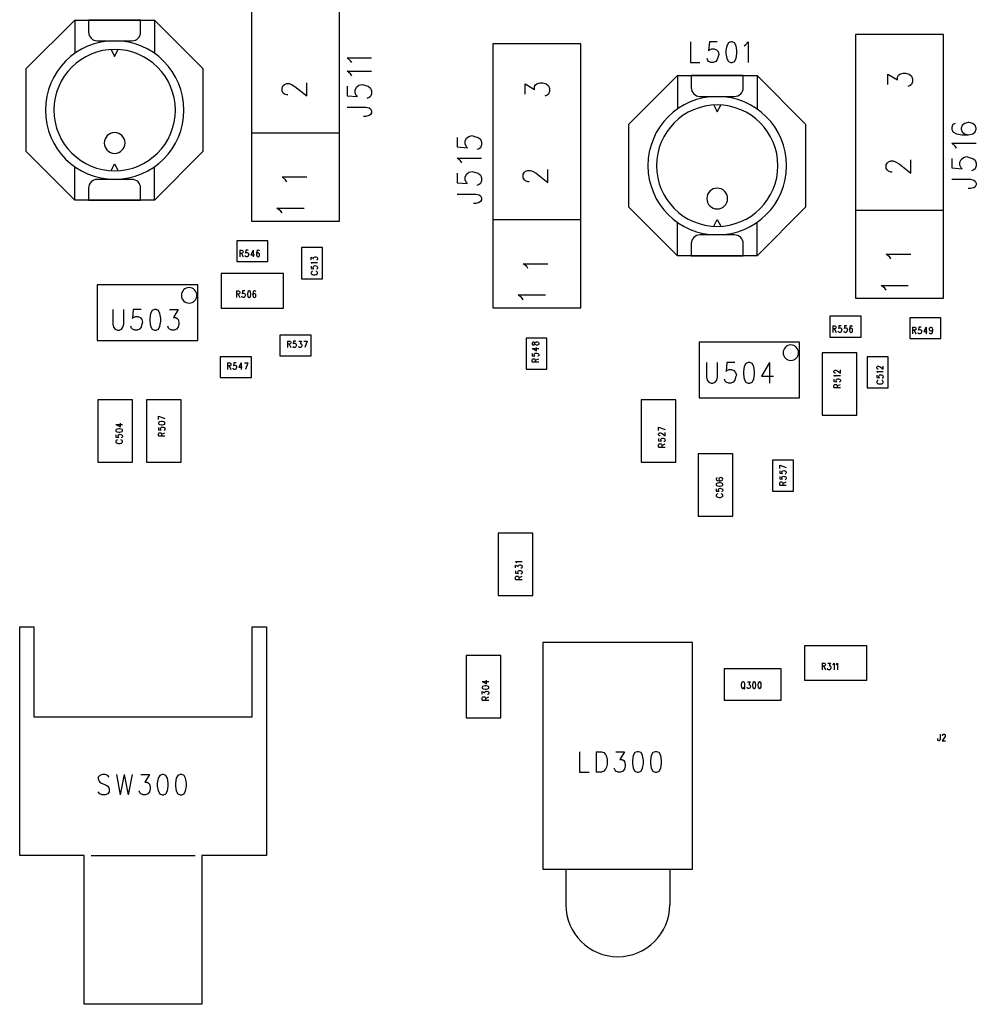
# Model space of a CAD drawing. Extents: x 29 to 83, y 19 to 137.
# Tile 2 of 9: x 55 to 82, y 22 to 50. Entities that reach past the tile are written whole.
import ezdxf

# ---------------------------------------------------------------- set-up
doc = ezdxf.new("R2010")
doc.units = 0
doc.layers.add('ref_top', color=9, linetype='CONTINUOUS')

msp = doc.modelspace()

# ---------------------------------------------------------------- linework, layer by layer
at = {"layer": 'ref_top', "color": 9}
for points in [[(64.070104, 44.115062), (64.070104, 51.735077), (61.530099, 51.735077), (61.530099, 44.115062), (64.070104, 44.115062)], [(56.430023, 44.720091), (55.030226, 46.120142), (55.030226, 48.520193), (56.430023, 49.91999), (58.729997, 49.91999), (60.130048, 48.520193), (60.130048, 46.120142), (58.729997, 44.720091), (56.430023, 44.720091)], [(56.430023, 49.91999), (56.430023, 48.970028)], [(58.729997, 49.91999), (58.729997, 48.970028)], [(81.505207, 41.885192), (81.505207, 49.505207), (78.965202, 49.505207), (78.965202, 41.885192), (81.505207, 41.885192)], [(71.030226, 41.610109), (71.030226, 49.230124), (68.490221, 49.230124), (68.490221, 41.610109), (71.030226, 41.610109)], [(74.200152, 49.289053), (74.200152, 48.698501), (74.472949, 48.698501)], [(74.972822, 49.289053), (74.745491, 49.289053), (74.722885, 49.036068), (74.745491, 49.064262), (74.813818, 49.092202), (74.88189, 49.092202), (74.950216, 49.064262), (74.995682, 49.007874), (75.018288, 48.923546), (74.995682, 48.867412)], [(75.359157, 49.289053), (75.291085, 49.261113), (75.245618, 49.176784), (75.222758, 49.036068), (75.222758, 48.95174), (75.245618, 48.811024), (75.291085, 48.726695), (75.359157, 48.698501), (75.404623, 48.698501), (75.472949, 48.726695), (75.518415, 48.811024), (75.541021, 48.95174), (75.541021, 49.036068), (75.518415, 49.176784), (75.472949, 49.261113), (75.404623, 49.289053), (75.359157, 49.289053)], [(75.745491, 49.176784), (75.790958, 49.204724), (75.859284, 49.289053), (75.859284, 48.698501)], [(57.480061, 49.070104), (57.580137, 48.870206), (57.680213, 49.070104)], [(64.423165, 48.689611), (64.389383, 48.744221), (64.288291, 48.82601), (64.996952, 48.82601)], [(74.995682, 48.867412), (74.972822, 48.78283), (74.927356, 48.726695), (74.859284, 48.698501), (74.790958, 48.698501), (74.722885, 48.726695), (74.700025, 48.75489), (74.677419, 48.811024)], [(64.423165, 48.307849), (64.389383, 48.362459), (64.288291, 48.444247), (64.996952, 48.444247)], [(79.8984, 48.054102), (79.8984, 48.354077), (80.168402, 48.1905), (80.168402, 48.272289), (80.20193, 48.326899), (80.235712, 48.354077), (80.337059, 48.381509), (80.404623, 48.381509), (80.505715, 48.354077), (80.573279, 48.299721), (80.607061, 48.217932), (80.607061, 48.13589), (80.573279, 48.054102), (80.539497, 48.026924), (80.471933, 47.999746)], [(62.581915, 47.756922), (62.548133, 47.756922), (62.480823, 47.7841), (62.447041, 47.811532), (62.413259, 47.865888), (62.413259, 47.975108), (62.447041, 48.029718), (62.480823, 48.056896), (62.548133, 48.084074), (62.615697, 48.084074), (62.683261, 48.056896), (62.784608, 48.002286), (63.12192, 47.729743), (63.12192, 48.111506)], [(64.288291, 48.007874), (64.288291, 47.735077), (64.592075, 47.707899), (64.558293, 47.735077), (64.524511, 47.816866), (64.524511, 47.898654), (64.558293, 47.980442), (64.625857, 48.035052), (64.726949, 48.062484), (64.794514, 48.035052), (64.89586, 48.007874), (64.96317, 47.953264), (64.996952, 47.871476), (64.996952, 47.789688), (64.96317, 47.707899), (64.929388, 47.680467), (64.862078, 47.653289)], [(69.423165, 47.779274), (69.423165, 48.079248), (69.693167, 47.915672), (69.693167, 47.99746), (69.726949, 48.051816), (69.760732, 48.079248), (69.862078, 48.106426), (69.929642, 48.106426)], [(69.929642, 48.106426), (70.030734, 48.079248), (70.098298, 48.024638), (70.13208, 47.94285), (70.13208, 47.861062), (70.098298, 47.779274), (70.064516, 47.751842), (69.996952, 47.724663)], [(73.820168, 43.115062), (72.420117, 44.515113), (72.420117, 46.915164), (73.820168, 48.315215), (76.120142, 48.315215), (77.520193, 46.915164), (77.520193, 44.515113), (76.120142, 43.115062), (73.820168, 43.115062)], [(73.820168, 48.315215), (73.820168, 47.364999)], [(76.120142, 48.315215), (76.120142, 47.364999)], [(64.288291, 47.407925), (64.828296, 47.407925), (64.929388, 47.380493), (64.96317, 47.353315), (64.996952, 47.298705), (64.996952, 47.244094), (64.96317, 47.189738), (64.929388, 47.162306), (64.828296, 47.135128), (64.760732, 47.135128)], [(74.870206, 47.465075), (74.970028, 47.265177), (75.070104, 47.465075)], [(81.839472, 46.932944), (81.772162, 46.905512), (81.738379, 46.823724), (81.738379, 46.769114), (81.772162, 46.687325), (81.873254, 46.632715), (82.042164, 46.605537), (82.21082, 46.605537), (82.345695, 46.632715), (82.413259, 46.687325), (82.447041, 46.769114), (82.447041, 46.796546), (82.413259, 46.878334), (82.345695, 46.932944), (82.244602, 46.960122), (82.21082, 46.960122), (82.109474, 46.932944), (82.042164, 46.878334), (82.008382, 46.796546), (82.008382, 46.769114), (82.042164, 46.687325), (82.109474, 46.632715), (82.21082, 46.605537)], [(64.070104, 46.655067), (61.530099, 46.655067)], [(67.463297, 46.532893), (67.463297, 46.260097), (67.767082, 46.232918), (67.733299, 46.260097), (67.699517, 46.341885), (67.699517, 46.423673), (67.733299, 46.505461), (67.800864, 46.560071), (67.901956, 46.587249), (67.96952, 46.560071), (68.070866, 46.532893), (68.138176, 46.478283), (68.171958, 46.396495), (68.171958, 46.314707), (68.138176, 46.232918), (68.104394, 46.205486), (68.037084, 46.178308)], [(81.873254, 46.223774), (81.839472, 46.278385), (81.738379, 46.360173), (82.447041, 46.360173)], [(67.598171, 45.796546), (67.564389, 45.850902), (67.463297, 45.932944), (68.171958, 45.932944)], [(80.017018, 45.526797), (79.983236, 45.526797), (79.915672, 45.554229), (79.882144, 45.581407), (79.848362, 45.636017), (79.848362, 45.744983), (79.882144, 45.799594), (79.915672, 45.827026), (79.983236, 45.854204), (80.0508, 45.854204), (80.118364, 45.827026), (80.219456, 45.772416), (80.557023, 45.499619), (80.557023, 45.881382)], [(81.738379, 45.9238), (81.738379, 45.651003), (82.042164, 45.623825), (82.008382, 45.651003), (81.9746, 45.732791), (81.9746, 45.81458), (82.008382, 45.896368), (82.075692, 45.950978), (82.177038, 45.978156), (82.244602, 45.950978), (82.345695, 45.9238), (82.413259, 45.86919), (82.447041, 45.787402), (82.447041, 45.705613), (82.413259, 45.623825), (82.379477, 45.596393), (82.312167, 45.569215)], [(56.430023, 44.720091), (56.430023, 45.670053)], [(57.480061, 45.569977), (57.580137, 45.77013), (57.680213, 45.569977)], [(58.729997, 44.720091), (58.729997, 45.670053)], [(67.463297, 45.496571), (67.463297, 45.223774), (67.767082, 45.196342), (67.733299, 45.223774), (67.699517, 45.305563), (67.699517, 45.387351), (67.733299, 45.469139), (67.800864, 45.523749), (67.901956, 45.550927), (67.96952, 45.523749), (68.070866, 45.496571), (68.138176, 45.441961), (68.171958, 45.360173), (68.171958, 45.278385), (68.138176, 45.196342), (68.104394, 45.169164), (68.037084, 45.141986)], [(69.542037, 45.251969), (69.508255, 45.251969), (69.440691, 45.279147), (69.406909, 45.306579), (69.373381, 45.360935), (69.373381, 45.470155), (69.406909, 45.524511), (69.440691, 45.551943), (69.508255, 45.579121), (69.575819, 45.579121), (69.643383, 45.551943), (69.744475, 45.497333), (70.082042, 45.224536), (70.082042, 45.606553)], [(62.548133, 45.252477), (62.514605, 45.306833), (62.413259, 45.388621), (63.12192, 45.388621)], [(81.738379, 45.323851), (82.278385, 45.323851), (82.379477, 45.296419), (82.413259, 45.269241), (82.447041, 45.21463), (82.447041, 45.16002), (82.413259, 45.105664), (82.379477, 45.078232), (82.278385, 45.051054), (82.21082, 45.051054)], [(67.463297, 44.896368), (68.003302, 44.896368), (68.104394, 44.86919), (68.138176, 44.842012), (68.171958, 44.787402), (68.171958, 44.732791), (68.138176, 44.678181), (68.104394, 44.651003), (68.003302, 44.623825), (67.935738, 44.623825)], [(62.412751, 44.350013), (62.375159, 44.404623), (62.262637, 44.486411), (63.050038, 44.486411)], [(81.505207, 44.425197), (78.965202, 44.425197)], [(71.030226, 44.150114), (68.490221, 44.150114)], [(74.870206, 43.965202), (74.970028, 44.1651), (75.070104, 43.965202)], [(73.820168, 43.115062), (73.820168, 44.065024)], [(76.120142, 43.115062), (76.120142, 44.065024)], [(61.105156, 42.945136), (62.00508, 42.945136), (62.00508, 43.545085), (61.105156, 43.545085), (61.105156, 42.945136)], [(61.190246, 43.272035), (61.190246, 43.081788)], [(61.190246, 43.272035), (61.251461, 43.272035), (61.272035, 43.263145), (61.278639, 43.254001), (61.285497, 43.235966), (61.285497, 43.217678), (61.278639, 43.199644), (61.272035, 43.1905), (61.251461, 43.18161), (61.190246, 43.18161)], [(61.435611, 43.272035), (61.367285, 43.272035), (61.360681, 43.1905), (61.367285, 43.199644), (61.387859, 43.208788), (61.408179, 43.208788), (61.428753, 43.199644), (61.442469, 43.18161), (61.449327, 43.154178)], [(61.578867, 43.272035), (61.510541, 43.145288), (61.612903, 43.145288)], [(61.578867, 43.272035), (61.578867, 43.081788)], [(61.75616, 43.244856), (61.749301, 43.263145), (61.728727, 43.272035), (61.715011, 43.272035), (61.694691, 43.263145), (61.680975, 43.235966), (61.674117, 43.1905), (61.674117, 43.145288), (61.680975, 43.108966), (61.694691, 43.090932), (61.715011, 43.081788), (61.721869, 43.081788), (61.742443, 43.090932), (61.75616, 43.108966)], [(63.575057, 42.450089), (63.575057, 43.350013), (62.975108, 43.350013), (62.975108, 42.450089), (63.575057, 42.450089)], [(61.237744, 43.18161), (61.285497, 43.081788)], [(61.449327, 43.154178), (61.442469, 43.136144), (61.435611, 43.108966), (61.421895, 43.090932), (61.401575, 43.081788), (61.381001, 43.081788), (61.360681, 43.090932), (61.353823, 43.099822), (61.346965, 43.11811)], [(61.75616, 43.172466), (61.742443, 43.1905), (61.721869, 43.199644), (61.715011, 43.199644), (61.694691, 43.1905), (61.680975, 43.172466), (61.674117, 43.145288)], [(61.75616, 43.108966), (61.762764, 43.136144), (61.762764, 43.145288), (61.75616, 43.172466)], [(63.248158, 42.99873), (63.248158, 43.07366), (63.320549, 43.032766), (63.320549, 43.05334), (63.329693, 43.066802), (63.338837, 43.07366), (63.366015, 43.080518), (63.384049, 43.080518), (63.411227, 43.07366), (63.429261, 43.060198), (63.438405, 43.039624), (63.438405, 43.01905)], [(63.438405, 43.01905), (63.429261, 42.99873), (63.420371, 42.991872), (63.402083, 42.985014)], [(79.983236, 43.022352), (79.949454, 43.076962), (79.848362, 43.15875), (80.557023, 43.15875)], [(63.284227, 42.88951), (63.275337, 42.903226), (63.248158, 42.9238), (63.438405, 42.9238)], [(63.248158, 42.81458), (63.248158, 42.746507), (63.329693, 42.739649), (63.320549, 42.746507), (63.311659, 42.766828), (63.311659, 42.787402), (63.320549, 42.807722), (63.338837, 42.821438), (63.366015, 42.828296), (63.384049, 42.821438), (63.411227, 42.81458), (63.429261, 42.801118), (63.438405, 42.780544), (63.438405, 42.75997), (63.429261, 42.739649), (63.420371, 42.732791), (63.402083, 42.725933)], [(63.293371, 42.664719), (63.275337, 42.657861), (63.257049, 42.644145), (63.248158, 42.630429), (63.248158, 42.603251), (63.257049, 42.589535), (63.275337, 42.576073), (63.293371, 42.569215), (63.320549, 42.562357), (63.366015, 42.562357), (63.393193, 42.569215), (63.411227, 42.576073), (63.429261, 42.589535), (63.438405, 42.603251), (63.438405, 42.630429), (63.429261, 42.644145), (63.411227, 42.657861), (63.393193, 42.664719)], [(69.508255, 42.747269), (69.474473, 42.80188), (69.373381, 42.883668), (70.082042, 42.883668)], [(62.450089, 41.600203), (62.450089, 42.600203), (60.650241, 42.600203), (60.650241, 41.600203), (62.450089, 41.600203)], [(59.980188, 40.670053), (59.980188, 42.270003), (57.08001, 42.270003), (57.08001, 40.670053), (59.980188, 40.670053)], [(61.093472, 42.097028), (61.093472, 41.906782)], [(61.093472, 42.097028), (61.15494, 42.097028), (61.17526, 42.088138), (61.182118, 42.078994), (61.188976, 42.06096), (61.188976, 42.042672), (61.182118, 42.024638), (61.17526, 42.015494), (61.15494, 42.006604), (61.093472, 42.006604)], [(61.339091, 42.097028), (61.270765, 42.097028), (61.263907, 42.015494), (61.270765, 42.024638), (61.291339, 42.033782), (61.311659, 42.033782), (61.332233, 42.024638), (61.345695, 42.006604), (61.352553, 41.979426), (61.345695, 41.961138), (61.339091, 41.93396), (61.325375, 41.915926), (61.304801, 41.906782), (61.284481, 41.906782), (61.263907, 41.915926), (61.257049, 41.924816), (61.250445, 41.943104)], [(61.454915, 42.097028), (61.434341, 42.088138), (61.420879, 42.06096), (61.414021, 42.015494), (61.414021, 41.988316), (61.420879, 41.943104), (61.434341, 41.915926), (61.454915, 41.906782), (61.468631, 41.906782), (61.488951, 41.915926), (61.502667, 41.943104), (61.509525, 41.988316), (61.509525, 42.015494), (61.502667, 42.06096), (61.488951, 42.088138), (61.468631, 42.097028), (61.454915, 42.097028)], [(61.652527, 42.06985), (61.645923, 42.088138), (61.625349, 42.097028), (61.611633, 42.097028), (61.591313, 42.088138), (61.577597, 42.06096), (61.570739, 42.015494), (61.570739, 41.970282), (61.577597, 41.93396), (61.591313, 41.915926), (61.611633, 41.906782), (61.618491, 41.906782), (61.639065, 41.915926), (61.652527, 41.93396), (61.659385, 41.961138), (61.659385, 41.970282), (61.652527, 41.99746), (61.639065, 42.015494), (61.618491, 42.024638), (61.611633, 42.024638), (61.591313, 42.015494), (61.577597, 41.99746), (61.570739, 41.970282)], [(79.8476, 42.120142), (79.810262, 42.174752), (79.697739, 42.256541), (80.485141, 42.256541)], [(61.141224, 42.006604), (61.188976, 41.906782)], [(69.372619, 41.84506), (69.335027, 41.89967), (69.222758, 41.981458), (70.01016, 41.981458)], [(57.525019, 41.559055), (57.525019, 41.13716), (57.547879, 41.052832), (57.593345, 40.996698), (57.661417, 40.968504), (57.706883, 40.968504), (57.77521, 40.996698), (57.820676, 41.052832), (57.843282, 41.13716), (57.843282, 41.559055)], [(58.343409, 41.559055), (58.116078, 41.559055), (58.093218, 41.306071), (58.116078, 41.334265), (58.18415, 41.362205), (58.252477, 41.362205), (58.320549, 41.334265), (58.366015, 41.277877), (58.388875, 41.193548), (58.366015, 41.13716), (58.343409, 41.052832), (58.297943, 40.996698), (58.229616, 40.968504), (58.161544, 40.968504), (58.093218, 40.996698), (58.070612, 41.024892), (58.047752, 41.081026)], [(58.729743, 41.559055), (58.661417, 41.531115), (58.615951, 41.446533), (58.593345, 41.306071), (58.593345, 41.221742), (58.615951, 41.081026), (58.661417, 40.996698), (58.729743, 40.968504), (58.77521, 40.968504), (58.843282, 40.996698), (58.888748, 41.081026), (58.911608, 41.221742)], [(58.911608, 41.306071), (58.888748, 41.446533), (58.843282, 41.531115), (58.77521, 41.559055), (58.729743, 41.559055)], [(59.161544, 41.559055), (59.411481, 41.559055), (59.275083, 41.334265), (59.343409, 41.334265), (59.388875, 41.306071), (59.411481, 41.277877), (59.434087, 41.193548), (59.434087, 41.13716), (59.411481, 41.052832), (59.366015, 40.996698), (59.297943, 40.968504), (59.229616, 40.968504), (59.161544, 40.996698), (59.138684, 41.024892), (59.116078, 41.081026)], [(58.911608, 41.221742), (58.911608, 41.306071)], [(78.220218, 40.76505), (79.120142, 40.76505), (79.120142, 41.364999), (78.220218, 41.364999), (78.220218, 40.76505)], [(80.525273, 40.725171), (81.425197, 40.725171), (81.425197, 41.325121), (80.525273, 41.325121), (80.525273, 40.725171)], [(78.305055, 41.092202), (78.305055, 40.901702)], [(78.305055, 41.092202), (78.366523, 41.092202), (78.387097, 41.083058), (78.393701, 41.073914), (78.400559, 41.05588), (78.400559, 41.037846), (78.393701, 41.019558), (78.387097, 41.010668), (78.366523, 41.001524), (78.305055, 41.001524)], [(78.352807, 41.001524), (78.400559, 40.901702)], [(78.550673, 41.092202), (78.482347, 41.092202), (78.475489, 41.010668), (78.482347, 41.019558), (78.502921, 41.028702), (78.523241, 41.028702), (78.543815, 41.019558), (78.557531, 41.001524), (78.564135, 40.974346), (78.557531, 40.956058), (78.550673, 40.92888), (78.536957, 40.910846), (78.516637, 40.901702), (78.496063, 40.901702), (78.475489, 40.910846), (78.468885, 40.91999), (78.462027, 40.938024)], [(78.714249, 41.092202), (78.646177, 41.092202), (78.639319, 41.010668), (78.646177, 41.019558), (78.666497, 41.028702), (78.687071, 41.028702), (78.707391, 41.019558), (78.721107, 41.001524), (78.727965, 40.974346), (78.721107, 40.956058), (78.714249, 40.92888), (78.700533, 40.910846), (78.680213, 40.901702), (78.659639, 40.901702), (78.639319, 40.910846), (78.632461, 40.91999), (78.625603, 40.938024)], [(78.870968, 41.065024), (78.864364, 41.083058), (78.84379, 41.092202), (78.830074, 41.092202), (78.809754, 41.083058), (78.796038, 41.05588), (78.78918, 41.010668), (78.78918, 40.965202), (78.796038, 40.92888), (78.809754, 40.910846), (78.830074, 40.901702), (78.836932, 40.901702), (78.857506, 40.910846), (78.870968, 40.92888), (78.877826, 40.956058), (78.877826, 40.965202), (78.870968, 40.99238), (78.857506, 41.010668), (78.836932, 41.019558), (78.830074, 41.019558), (78.809754, 41.010668), (78.796038, 40.99238), (78.78918, 40.965202)], [(80.610109, 41.05207), (80.610109, 40.861824)], [(80.610109, 41.05207), (80.671577, 41.05207), (80.691897, 41.042926), (80.698755, 41.034036), (80.705613, 41.015748), (80.705613, 40.997714), (80.698755, 40.97968), (80.691897, 40.970536), (80.671577, 40.961392), (80.610109, 40.961392)], [(80.657861, 40.961392), (80.705613, 40.861824)], [(80.855728, 41.05207), (80.787402, 41.05207), (80.780544, 40.970536), (80.787402, 40.97968), (80.807976, 40.98857), (80.828296, 40.98857), (80.84887, 40.97968), (80.862332, 40.961392), (80.86919, 40.934214), (80.862332, 40.91618), (80.855728, 40.889002), (80.842012, 40.870968), (80.821438, 40.861824), (80.801118, 40.861824), (80.780544, 40.870968), (80.773686, 40.879858), (80.767082, 40.898146)], [(80.99873, 41.05207), (80.930658, 40.925324), (81.032766, 40.925324)], [(80.99873, 41.05207), (80.99873, 40.861824)], [(81.18288, 40.98857), (81.176022, 40.961392), (81.16256, 40.943358), (81.141986, 40.934214), (81.135128, 40.934214), (81.114808, 40.943358), (81.101092, 40.961392), (81.094234, 40.98857), (81.094234, 40.997714), (81.101092, 41.024892), (81.114808, 41.042926), (81.135128, 41.05207), (81.141986, 41.05207), (81.16256, 41.042926), (81.176022, 41.024892), (81.18288, 40.98857), (81.18288, 40.943358), (81.176022, 40.898146), (81.16256, 40.870968), (81.141986, 40.861824), (81.12827, 40.861824), (81.10795, 40.870968), (81.101092, 40.889002)], [(63.250191, 40.824994), (62.350013, 40.824994), (62.350013, 40.225044), (63.250191, 40.225044), (63.250191, 40.824994)], [(69.455169, 40.735077), (69.455169, 39.835154), (70.055118, 39.835154), (70.055118, 40.735077), (69.455169, 40.735077)], [(62.565151, 40.652019), (62.565151, 40.461773)], [(62.565151, 40.652019), (62.626365, 40.652019), (62.646939, 40.643129), (62.653797, 40.633985), (62.660655, 40.615951), (62.660655, 40.597663), (62.653797, 40.579629), (62.646939, 40.570485), (62.626365, 40.561595), (62.565151, 40.561595)], [(62.612903, 40.561595), (62.660655, 40.461773)], [(62.810516, 40.652019), (62.742443, 40.652019), (62.735585, 40.570485), (62.742443, 40.579629), (62.762764, 40.588773), (62.783338, 40.588773), (62.803658, 40.579629), (62.817374, 40.561595), (62.824232, 40.534417), (62.817374, 40.516129), (62.810516, 40.488951), (62.797054, 40.470917), (62.77648, 40.461773), (62.75616, 40.461773), (62.735585, 40.470917), (62.728727, 40.479807), (62.721869, 40.498095)], [(62.899162, 40.652019), (62.974092, 40.652019), (62.933198, 40.579629), (62.953772, 40.579629), (62.967488, 40.570485), (62.974092, 40.561595), (62.98095, 40.534417), (62.98095, 40.516129), (62.974092, 40.488951), (62.96063, 40.470917), (62.940056, 40.461773), (62.919736, 40.461773), (62.899162, 40.470917), (62.892304, 40.479807), (62.8857, 40.498095)], [(63.042418, 40.652019), (63.137922, 40.652019)], [(63.137922, 40.652019), (63.069596, 40.461773)], [(69.628143, 40.564897), (69.637287, 40.544323), (69.655321, 40.537465), (69.673355, 40.537465), (69.691643, 40.544323), (69.700533, 40.558039), (69.709677, 40.585217), (69.718821, 40.605791), (69.736855, 40.619507), (69.75489, 40.626111), (69.782068, 40.626111), (69.800356, 40.619507), (69.809246, 40.612649), (69.81839, 40.592075), (69.81839, 40.564897), (69.809246, 40.544323), (69.800356, 40.537465), (69.782068, 40.530861), (69.75489, 40.530861), (69.736855, 40.537465), (69.718821, 40.551181), (69.709677, 40.571755), (69.700533, 40.598933), (69.691643, 40.612649), (69.673355, 40.619507), (69.655321, 40.619507), (69.637287, 40.612649), (69.628143, 40.592075), (69.628143, 40.564897)], [(69.628143, 40.435357), (69.75489, 40.367031), (69.75489, 40.469393)], [(69.628143, 40.435357), (69.81839, 40.435357)], [(77.345187, 39.014986), (77.345187, 40.615189), (74.445263, 40.615189), (74.445263, 39.014986), (77.345187, 39.014986)], [(61.530099, 40.195072), (60.630175, 40.195072), (60.630175, 39.595123), (61.530099, 39.595123), (61.530099, 40.195072)], [(69.628143, 40.292101), (69.628143, 40.224028), (69.709677, 40.21717), (69.700533, 40.224028), (69.691643, 40.244348), (69.691643, 40.264923), (69.700533, 40.285243), (69.718821, 40.298959), (69.745999, 40.305817), (69.764034, 40.298959), (69.791212, 40.292101), (69.809246, 40.278385), (69.81839, 40.258065), (69.81839, 40.23749), (69.809246, 40.21717), (69.800356, 40.210312), (69.782068, 40.203454)], [(69.628143, 40.046736), (69.628143, 40.10795), (69.637287, 40.128524), (69.646177, 40.135382), (69.664465, 40.14224), (69.682499, 40.14224), (69.700533, 40.135382), (69.709677, 40.128524), (69.718821, 40.10795), (69.718821, 40.046736)], [(69.718821, 40.094488), (69.81839, 40.14224)], [(77.995174, 38.515113), (78.995174, 38.515113), (78.995174, 40.314961), (77.995174, 40.314961), (77.995174, 38.515113)], [(79.900178, 39.299975), (79.900178, 40.200152), (79.300229, 40.200152), (79.300229, 39.299975), (79.900178, 39.299975)], [(60.841758, 40.022098), (60.841758, 39.831852)], [(60.841758, 40.022098), (60.902972, 40.022098), (60.923546, 40.012954), (60.930404, 40.004064), (60.937262, 39.985776), (60.937262, 39.967742), (60.930404, 39.949708), (60.923546, 39.940564), (60.902972, 39.93142), (60.841758, 39.93142)], [(60.88951, 39.93142), (60.937262, 39.831852)], [(61.087122, 40.022098), (61.01905, 40.022098), (61.012192, 39.940564), (61.01905, 39.949708), (61.03937, 39.958598), (61.059944, 39.958598), (61.080264, 39.949708), (61.09398, 39.93142), (61.100838, 39.904242), (61.09398, 39.886208), (61.087122, 39.85903), (61.073406, 39.840742), (61.053086, 39.831852), (61.032512, 39.831852), (61.012192, 39.840742), (61.005334, 39.849886), (60.998476, 39.868174)], [(61.230378, 40.022098), (61.162052, 39.895352), (61.264415, 39.895352)], [(61.230378, 40.022098), (61.230378, 39.831852)], [(61.325883, 40.022098), (61.421133, 40.022098)], [(61.421133, 40.022098), (61.353061, 39.831852)], [(69.628143, 40.046736), (69.81839, 40.046736)], [(74.658877, 40.02921), (74.658877, 39.607315), (74.681483, 39.522987), (74.726949, 39.466599), (74.795276, 39.438405), (74.840488, 39.438405), (74.908814, 39.466599), (74.95428, 39.522987), (74.976886, 39.607315), (74.976886, 40.02921)], [(75.477013, 40.02921), (75.249682, 40.02921), (75.227076, 39.775972), (75.249682, 39.804166), (75.317755, 39.83236), (75.386081, 39.83236), (75.454153, 39.804166), (75.499619, 39.747777), (75.522479, 39.663449), (75.499619, 39.607315), (75.477013, 39.522987), (75.431547, 39.466599), (75.363221, 39.438405), (75.295149, 39.438405), (75.227076, 39.466599), (75.204216, 39.494793), (75.18161, 39.550927)], [(75.863348, 40.02921), (75.795276, 40.001016), (75.749809, 39.916688), (75.726949, 39.775972), (75.726949, 39.691643), (75.749809, 39.550927), (75.795276, 39.466599), (75.863348, 39.438405), (75.908814, 39.438405), (75.976886, 39.466599), (76.022352, 39.550927), (76.045212, 39.691643), (76.045212, 39.775972), (76.022352, 39.916688), (75.976886, 40.001016), (75.908814, 40.02921), (75.863348, 40.02921)], [(76.477013, 40.02921), (76.249682, 39.635509), (76.590551, 39.635509)], [(76.477013, 40.02921), (76.477013, 39.438405)], [(78.383541, 39.728473), (78.374397, 39.728473), (78.356363, 39.735331), (78.347219, 39.742189), (78.338075, 39.755652), (78.338075, 39.783084), (78.347219, 39.796546), (78.356363, 39.803404), (78.374397, 39.810262), (78.392431, 39.810262), (78.410719, 39.803404), (78.437897, 39.789942), (78.528321, 39.721615), (78.528321, 39.81712)], [(79.618491, 39.842012), (79.609347, 39.842012), (79.591313, 39.848616), (79.582169, 39.855474), (79.573025, 39.86919), (79.573025, 39.896368), (79.582169, 39.910084), (79.591313, 39.916942), (79.609347, 39.9238), (79.627381, 39.9238), (79.645669, 39.916942), (79.672847, 39.903226), (79.763526, 39.835154), (79.763526, 39.930658)], [(78.374397, 39.626111), (78.365253, 39.639827), (78.338075, 39.660401), (78.528321, 39.660401)], [(78.338075, 39.551181), (78.338075, 39.483109), (78.419609, 39.476251), (78.410719, 39.483109), (78.401575, 39.503429), (78.401575, 39.524003), (78.410719, 39.544323), (78.428753, 39.558039), (78.455931, 39.564897), (78.473965, 39.558039), (78.501143, 39.551181), (78.519431, 39.537465), (78.528321, 39.517145), (78.528321, 39.496571), (78.519431, 39.476251), (78.510287, 39.469393), (78.492253, 39.462535)], [(79.609347, 39.739649), (79.600203, 39.753366), (79.573025, 39.773686), (79.763526, 39.773686)], [(79.573025, 39.664719), (79.573025, 39.596393), (79.654813, 39.589535), (79.645669, 39.596393), (79.636525, 39.616967), (79.636525, 39.637287), (79.645669, 39.657861), (79.663703, 39.671323), (79.690881, 39.678181), (79.709169, 39.671323), (79.736347, 39.664719), (79.754382, 39.651003), (79.763526, 39.630429), (79.763526, 39.610109), (79.754382, 39.589535), (79.745237, 39.582931), (79.727203, 39.576073)], [(78.338075, 39.305817), (78.338075, 39.367031), (78.347219, 39.387605), (78.356363, 39.394463), (78.374397, 39.401321), (78.392431, 39.401321), (78.410719, 39.394463), (78.419609, 39.387605), (78.428753, 39.367031), (78.428753, 39.305817)], [(78.338075, 39.305817), (78.528321, 39.305817)], [(78.428753, 39.353569), (78.528321, 39.401321)], [(79.618491, 39.514605), (79.600203, 39.507747), (79.582169, 39.494285), (79.573025, 39.480569), (79.573025, 39.453137), (79.582169, 39.439675), (79.600203, 39.425959), (79.618491, 39.419101), (79.645669, 39.412243), (79.690881, 39.412243), (79.718059, 39.419101), (79.736347, 39.425959), (79.754382, 39.439675), (79.763526, 39.453137), (79.763526, 39.480569), (79.754382, 39.494285), (79.736347, 39.507747), (79.718059, 39.514605)], [(58.094996, 38.955042), (57.094996, 38.955042), (57.094996, 37.155194), (58.094996, 37.155194), (58.094996, 38.955042)], [(58.500127, 37.150114), (59.500127, 37.150114), (59.500127, 38.949962), (58.500127, 38.949962), (58.500127, 37.150114)], [(73.77521, 38.949962), (72.77521, 38.949962), (72.77521, 37.150114), (73.77521, 37.150114), (73.77521, 38.949962)], [(58.843028, 38.482855), (59.033274, 38.414529)], [(58.843028, 38.387351), (58.843028, 38.482855)], [(57.617983, 38.245618), (57.744983, 38.177292), (57.744983, 38.279655)], [(57.617983, 38.245618), (57.808484, 38.245618)], [(57.617983, 38.061468), (57.627127, 38.040894), (57.654305, 38.027432), (57.699771, 38.020574), (57.726949, 38.020574), (57.772162, 38.027432), (57.79934, 38.040894), (57.808484, 38.061468), (57.808484, 38.075184), (57.79934, 38.095504), (57.772162, 38.10922), (57.726949, 38.116078), (57.699771, 38.116078), (57.654305, 38.10922), (57.627127, 38.095504), (57.617983, 38.075184), (57.617983, 38.061468)], [(58.843028, 38.271527), (58.852172, 38.250953), (58.87935, 38.237236), (58.924562, 38.230632), (58.95174, 38.230632), (58.997206, 38.237236), (59.024384, 38.250953), (59.033274, 38.271527), (59.033274, 38.284989), (59.024384, 38.305563), (58.997206, 38.319279), (58.95174, 38.325883), (58.924562, 38.325883), (58.87935, 38.319279), (58.852172, 38.305563), (58.843028, 38.284989), (58.843028, 38.271527)], [(58.843028, 38.155448), (58.843028, 38.087376), (58.924562, 38.080518), (58.915672, 38.087376), (58.906528, 38.107696), (58.906528, 38.12827), (58.915672, 38.14859), (58.933706, 38.162306), (58.960884, 38.169164), (58.978918, 38.162306), (59.006096, 38.155448), (59.024384, 38.141986), (59.033274, 38.121412), (59.033274, 38.101092), (59.024384, 38.080518), (59.01524, 38.07366), (58.997206, 38.066802)], [(73.278131, 38.162814), (73.468377, 38.094742)], [(73.278131, 38.06731), (73.278131, 38.162814)], [(57.617983, 37.945644), (57.617983, 37.877318), (57.699771, 37.87046), (57.690627, 37.877318), (57.681483, 37.897892), (57.681483, 37.918212), (57.690627, 37.938786), (57.708661, 37.952248), (57.735839, 37.959106), (57.754128, 37.952248), (57.781306, 37.945644), (57.79934, 37.931928), (57.808484, 37.911354), (57.808484, 37.891034), (57.79934, 37.87046), (57.790196, 37.863602), (57.772162, 37.856998)], [(58.843028, 37.910084), (58.843028, 37.971552), (58.852172, 37.991872), (58.861316, 37.99873), (58.87935, 38.005588), (58.897384, 38.005588), (58.915672, 37.99873), (58.924562, 37.991872), (58.933706, 37.971552), (58.933706, 37.910084)], [(58.843028, 37.910084), (59.033274, 37.910084)], [(58.933706, 37.957836), (59.033274, 38.005588)], [(73.323343, 37.91745), (73.314453, 37.91745), (73.296165, 37.924054), (73.287275, 37.930912), (73.278131, 37.944628), (73.278131, 37.971806), (73.287275, 37.985522), (73.296165, 37.99238), (73.314453, 37.999238), (73.332487, 37.999238), (73.350521, 37.99238), (73.377699, 37.978664), (73.468377, 37.910592), (73.468377, 38.006096)], [(73.278131, 37.835408), (73.278131, 37.767336), (73.359665, 37.760478), (73.350521, 37.767336), (73.341631, 37.78791), (73.341631, 37.80823), (73.350521, 37.828804), (73.368809, 37.842266), (73.395987, 37.849124), (73.414021, 37.842266), (73.441199, 37.835408), (73.459487, 37.821946), (73.468377, 37.801372), (73.468377, 37.781052), (73.459487, 37.760478), (73.450343, 37.75362), (73.432055, 37.747015)], [(57.663449, 37.79553), (57.645161, 37.788672), (57.627127, 37.774956), (57.617983, 37.761494), (57.617983, 37.734061), (57.627127, 37.720599), (57.645161, 37.706883), (57.663449, 37.700025), (57.690627, 37.693167), (57.735839, 37.693167), (57.763018, 37.700025), (57.781306, 37.706883), (57.79934, 37.720599), (57.808484, 37.734061), (57.808484, 37.761494), (57.79934, 37.774956), (57.781306, 37.788672), (57.763018, 37.79553)], [(73.278131, 37.590043), (73.278131, 37.651511), (73.287275, 37.671831), (73.296165, 37.678689), (73.314453, 37.685547), (73.332487, 37.685547), (73.350521, 37.678689), (73.359665, 37.671831), (73.368809, 37.651511), (73.368809, 37.590043)], [(73.278131, 37.590043), (73.468377, 37.590043)], [(73.368809, 37.637795), (73.468377, 37.685547)], [(75.420117, 37.390145), (74.420117, 37.390145), (74.420117, 35.590043), (75.420117, 35.590043), (75.420117, 37.390145)], [(77.17018, 36.314961), (77.17018, 37.215138), (76.570231, 37.215138), (76.570231, 36.314961), (77.17018, 36.314961)], [(76.773178, 37.07112), (76.963424, 37.003048)], [(76.773178, 36.97587), (76.773178, 37.07112)], [(74.970282, 36.701041), (74.952248, 36.694183), (74.943104, 36.673609), (74.943104, 36.660147), (74.952248, 36.639573), (74.979426, 36.625857), (75.024638, 36.619253), (75.070104, 36.619253), (75.106172, 36.625857), (75.12446, 36.639573), (75.13335, 36.660147), (75.13335, 36.667005), (75.12446, 36.687325), (75.106172, 36.701041), (75.078994, 36.707899), (75.070104, 36.707899), (75.042926, 36.701041), (75.024638, 36.687325), (75.015494, 36.667005), (75.015494, 36.660147), (75.024638, 36.639573), (75.042926, 36.625857), (75.070104, 36.619253)], [(76.773178, 36.900686), (76.773178, 36.832614), (76.854712, 36.825756), (76.845568, 36.832614), (76.836678, 36.852934), (76.836678, 36.873508), (76.845568, 36.893828), (76.863856, 36.907544), (76.891034, 36.914402), (76.909068, 36.907544), (76.936246, 36.900686), (76.95428, 36.887224), (76.963424, 36.86665), (76.963424, 36.84633), (76.95428, 36.825756), (76.94539, 36.818898), (76.927102, 36.81204)], [(76.773178, 36.737109), (76.773178, 36.669037), (76.854712, 36.662179), (76.845568, 36.669037), (76.836678, 36.689357), (76.836678, 36.709931), (76.845568, 36.730251), (76.863856, 36.743967), (76.891034, 36.750826), (76.909068, 36.743967), (76.936246, 36.737109), (76.95428, 36.723393), (76.963424, 36.703073), (76.963424, 36.682499), (76.95428, 36.662179), (76.94539, 36.655321), (76.927102, 36.648463)], [(74.943104, 36.503175), (74.952248, 36.482855), (74.979426, 36.469139), (75.024638, 36.462281), (75.051816, 36.462281), (75.097282, 36.469139), (75.12446, 36.482855), (75.13335, 36.503175), (75.13335, 36.516891), (75.12446, 36.537465), (75.097282, 36.550927), (75.051816, 36.557785), (75.024638, 36.557785), (74.979426, 36.550927), (74.952248, 36.537465), (74.943104, 36.516891), (74.943104, 36.503175)], [(74.943104, 36.387351), (74.943104, 36.319279), (75.024638, 36.312421), (75.015494, 36.319279), (75.006604, 36.339599), (75.006604, 36.360173), (75.015494, 36.380493), (75.033782, 36.394209), (75.06096, 36.401067), (75.078994, 36.394209), (75.106172, 36.387351), (75.12446, 36.373635), (75.13335, 36.353315), (75.13335, 36.332741), (75.12446, 36.312421), (75.115316, 36.305563), (75.097282, 36.298705)], [(76.773178, 36.491745), (76.773178, 36.552959), (76.782068, 36.573533), (76.791212, 36.580391), (76.809246, 36.586995)], [(76.773178, 36.491745), (76.963424, 36.491745)], [(76.809246, 36.586995), (76.827534, 36.586995), (76.845568, 36.580391), (76.854712, 36.573533), (76.863856, 36.552959), (76.863856, 36.491745)], [(76.863856, 36.539497), (76.963424, 36.586995)], [(74.988316, 36.237236), (74.970282, 36.230632), (74.952248, 36.216916), (74.943104, 36.2032), (74.943104, 36.176022), (74.952248, 36.162306), (74.970282, 36.14859), (74.988316, 36.141986), (75.015494, 36.135128), (75.06096, 36.135128), (75.088138, 36.141986), (75.106172, 36.14859), (75.12446, 36.162306), (75.13335, 36.176022), (75.13335, 36.2032), (75.12446, 36.216916), (75.106172, 36.230632), (75.088138, 36.237236)], [(69.650241, 35.100076), (68.650241, 35.100076), (68.650241, 33.299975), (69.650241, 33.299975), (69.650241, 35.100076)], [(69.18923, 34.247904), (69.18034, 34.261621), (69.153162, 34.282195), (69.343409, 34.282195)], [(69.153162, 34.104902), (69.153162, 34.179832), (69.225552, 34.138938), (69.225552, 34.159512), (69.234696, 34.172974), (69.24384, 34.179832), (69.271019, 34.18669), (69.289053, 34.18669), (69.316231, 34.179832), (69.334265, 34.166116), (69.343409, 34.145796), (69.343409, 34.125222), (69.334265, 34.104902), (69.325375, 34.098044), (69.307087, 34.091186)], [(69.153162, 34.016256), (69.153162, 33.94793), (69.234696, 33.941326), (69.225552, 33.94793), (69.216662, 33.968504), (69.216662, 33.988824), (69.225552, 34.009398), (69.24384, 34.023114), (69.271019, 34.029718), (69.289053, 34.023114), (69.316231, 34.016256), (69.334265, 34.00254), (69.343409, 33.98222), (69.343409, 33.961646), (69.334265, 33.941326), (69.325375, 33.934468), (69.307087, 33.92761)], [(69.153162, 33.770638), (69.153162, 33.832106), (69.162052, 33.85268), (69.171196, 33.859284), (69.18923, 33.866142)], [(69.18923, 33.866142), (69.207518, 33.866142), (69.225552, 33.859284), (69.234696, 33.85268), (69.24384, 33.832106), (69.24384, 33.770638)], [(69.24384, 33.81839), (69.343409, 33.866142)], [(69.153162, 33.770638), (69.343409, 33.770638)], [(54.840234, 32.400051), (55.250191, 32.400051), (55.250191, 29.800102), (61.550165, 29.800102), (61.550165, 32.400051), (61.960122, 32.400051), (61.960122, 25.800102), (60.100076, 25.800102), (60.100076, 21.500127), (56.700025, 21.500127), (56.700025, 25.800102), (54.840234, 25.800102), (54.840234, 32.400051)], [(69.940056, 25.400051), (74.260097, 25.400051), (74.260097, 31.949962), (69.940056, 31.949962), (69.940056, 25.400051)], [(79.290069, 30.854966), (79.290069, 31.854966), (77.490221, 31.854966), (77.490221, 30.854966), (79.290069, 30.854966)], [(68.725171, 31.575057), (67.725171, 31.575057), (67.725171, 29.774956), (68.725171, 29.774956), (68.725171, 31.575057)], [(77.99492, 31.352045), (77.99492, 31.161798)], [(77.99492, 31.352045), (78.056388, 31.352045), (78.076708, 31.343155), (78.083566, 31.334011), (78.090424, 31.315723), (78.090424, 31.297689), (78.083566, 31.279655), (78.076708, 31.270511), (78.056388, 31.261367), (77.99492, 31.261367)], [(78.165354, 31.352045), (78.240284, 31.352045), (78.19939, 31.279655), (78.219964, 31.279655), (78.23368, 31.270511), (78.240284, 31.261367), (78.247142, 31.234188), (78.247142, 31.216154), (78.240284, 31.188976), (78.226822, 31.170942), (78.206248, 31.161798), (78.185928, 31.161798), (78.165354, 31.170942), (78.158496, 31.179832), (78.151638, 31.19812)], [(78.308611, 31.315723), (78.322327, 31.324867), (78.342647, 31.352045), (78.342647, 31.161798)], [(78.404115, 31.315723), (78.417577, 31.324867), (78.438151, 31.352045), (78.438151, 31.161798)], [(76.820168, 30.284989), (76.820168, 31.185166), (75.17018, 31.185166), (75.17018, 30.284989), (76.820168, 30.284989)], [(78.042672, 31.261367), (78.090424, 31.161798)], [(68.188468, 30.824994), (68.315469, 30.756922), (68.315469, 30.859284)], [(68.188468, 30.824994), (68.378969, 30.824994)], [(75.702565, 30.807214), (75.689103, 30.79807), (75.675387, 30.779782), (75.668529, 30.761748), (75.661671, 30.734569), (75.661671, 30.689357), (75.668529, 30.662179), (75.675387, 30.643891), (75.689103, 30.625857), (75.702565, 30.616713), (75.729997, 30.616713), (75.743459, 30.625857), (75.757176, 30.643891), (75.764034, 30.662179), (75.770892, 30.689357), (75.770892, 30.734569), (75.764034, 30.761748), (75.757176, 30.779782), (75.743459, 30.79807), (75.729997, 30.807214), (75.702565, 30.807214)], [(75.845822, 30.807214), (75.920752, 30.807214), (75.879858, 30.734569), (75.900432, 30.734569), (75.913894, 30.725425), (75.920752, 30.716535), (75.92761, 30.689357), (75.92761, 30.671069), (75.920752, 30.643891), (75.90729, 30.625857), (75.886716, 30.616713), (75.866396, 30.616713), (75.845822, 30.625857), (75.838964, 30.635001), (75.832106, 30.653035)], [(76.029972, 30.807214), (76.009398, 30.79807), (75.995936, 30.770892), (75.989078, 30.725425), (75.989078, 30.698247), (75.995936, 30.653035), (76.009398, 30.625857), (76.029972, 30.616713), (76.043688, 30.616713)], [(76.043688, 30.807214), (76.029972, 30.807214)], [(76.043688, 30.616713), (76.064008, 30.625857), (76.077724, 30.653035), (76.084582, 30.698247), (76.084582, 30.725425), (76.077724, 30.770892), (76.064008, 30.79807), (76.043688, 30.807214)], [(76.18669, 30.807214), (76.16637, 30.79807), (76.152654, 30.770892), (76.145796, 30.725425), (76.145796, 30.698247), (76.152654, 30.653035), (76.16637, 30.625857), (76.18669, 30.616713), (76.200406, 30.616713), (76.220726, 30.625857), (76.234442, 30.653035), (76.2413, 30.698247), (76.2413, 30.725425), (76.234442, 30.770892), (76.220726, 30.79807), (76.200406, 30.807214), (76.18669, 30.807214)], [(68.188468, 30.641097), (68.197612, 30.620523), (68.22479, 30.606807), (68.270257, 30.600203), (68.297435, 30.600203), (68.342647, 30.606807), (68.369825, 30.620523), (68.378969, 30.641097), (68.378969, 30.654559), (68.369825, 30.675133), (68.342647, 30.688849), (68.297435, 30.695453), (68.270257, 30.695453), (68.22479, 30.688849), (68.197612, 30.675133), (68.188468, 30.654559), (68.188468, 30.641097)], [(68.188468, 30.456947), (68.188468, 30.531877), (68.261113, 30.490983), (68.261113, 30.511557), (68.270257, 30.525019), (68.279147, 30.531877), (68.306325, 30.538735), (68.324613, 30.538735), (68.351791, 30.531877), (68.369825, 30.518161), (68.378969, 30.497841), (68.378969, 30.477267), (68.369825, 30.456947), (68.360681, 30.450089), (68.342647, 30.443231)], [(75.723139, 30.653035), (75.764034, 30.598679)], [(68.188468, 30.286513), (68.188468, 30.347727), (68.197612, 30.368301), (68.206756, 30.375159), (68.22479, 30.382017), (68.243078, 30.382017), (68.261113, 30.375159), (68.270257, 30.368301), (68.279147, 30.347727), (68.279147, 30.286513)], [(68.188468, 30.286513), (68.378969, 30.286513)], [(68.279147, 30.334265), (68.378969, 30.382017)], [(81.402083, 29.302007), (81.402083, 29.156972), (81.395479, 29.129794), (81.388621, 29.120904), (81.374905, 29.11176), (81.361189, 29.11176), (81.347727, 29.120904), (81.340869, 29.129794), (81.334011, 29.156972), (81.334011, 29.17526)], [(81.470409, 29.256795), (81.470409, 29.265939), (81.477267, 29.283973), (81.484125, 29.293117), (81.497587, 29.302007), (81.525019, 29.302007), (81.538481, 29.293117), (81.545339, 29.283973), (81.552197, 29.265939), (81.552197, 29.24765), (81.545339, 29.229616), (81.531877, 29.202438), (81.463551, 29.11176), (81.559055, 29.11176)], [(70.997968, 28.794006), (70.997968, 28.203454), (71.270511, 28.203454)], [(71.475235, 28.794006), (71.475235, 28.203454)], [(71.475235, 28.794006), (71.634239, 28.794006), (71.702311, 28.766066), (71.747777, 28.709677), (71.770638, 28.653543), (71.793244, 28.569215), (71.793244, 28.428499), (71.770638, 28.344171), (71.747777, 28.287783), (71.702311, 28.231648), (71.634239, 28.203454), (71.475235, 28.203454)], [(72.043434, 28.794006), (72.293371, 28.794006), (72.156972, 28.569215), (72.225044, 28.569215), (72.270511, 28.541021), (72.293371, 28.512827), (72.315977, 28.428499), (72.315977, 28.372365), (72.293371, 28.287783), (72.247904, 28.231648), (72.179578, 28.203454), (72.111506, 28.203454), (72.043434, 28.231648), (72.020574, 28.259843), (71.997968, 28.315977)], [(72.656845, 28.794006), (72.588773, 28.766066), (72.543307, 28.681737), (72.520701, 28.541021), (72.520701, 28.456693), (72.543307, 28.315977), (72.588773, 28.231648), (72.656845, 28.203454), (72.702311, 28.203454), (72.770638, 28.231648), (72.816104, 28.315977), (72.83871, 28.456693), (72.83871, 28.541021), (72.816104, 28.681737), (72.770638, 28.766066), (72.702311, 28.794006), (72.656845, 28.794006)], [(73.179578, 28.794006), (73.111506, 28.766066), (73.06604, 28.681737), (73.043434, 28.541021), (73.043434, 28.456693), (73.06604, 28.315977), (73.111506, 28.231648), (73.179578, 28.203454), (73.225044, 28.203454), (73.293371, 28.231648), (73.338837, 28.315977), (73.361443, 28.456693), (73.361443, 28.541021), (73.338837, 28.681737), (73.293371, 28.766066), (73.225044, 28.794006), (73.179578, 28.794006)], [(57.425197, 28.054864), (57.379731, 28.110998), (57.311405, 28.139192), (57.220472, 28.139192), (57.1524, 28.110998), (57.106934, 28.054864), (57.106934, 27.998476), (57.12954, 27.942342), (57.1524, 27.914148), (57.197866, 27.885954), (57.334265, 27.82982), (57.379731, 27.801626), (57.402337, 27.773432), (57.425197, 27.717297), (57.425197, 27.632969), (57.379731, 27.576581), (57.311405, 27.548387), (57.220472, 27.548387), (57.1524, 27.576581), (57.106934, 27.632969)], [(57.629667, 28.139192), (57.743205, 27.548387)], [(57.856998, 28.139192), (57.743205, 27.548387)], [(57.856998, 28.139192), (57.970536, 27.548387)], [(58.084328, 28.139192), (57.970536, 27.548387)], [(58.334265, 28.139192), (58.584201, 28.139192), (58.447803, 27.914148), (58.516129, 27.914148), (58.561595, 27.885954), (58.584201, 27.85776), (58.607061, 27.773432), (58.607061, 27.717297), (58.584201, 27.632969), (58.538735, 27.576581), (58.470663, 27.548387), (58.402337, 27.548387), (58.334265, 27.576581), (58.311405, 27.604775), (58.288799, 27.660909)], [(58.94793, 28.139192), (58.879604, 28.110998), (58.834138, 28.02667), (58.811532, 27.885954), (58.811532, 27.801626), (58.834138, 27.660909), (58.879604, 27.576581), (58.94793, 27.548387), (58.993396, 27.548387), (59.061468, 27.576581), (59.106934, 27.660909), (59.12954, 27.801626), (59.12954, 27.885954), (59.106934, 28.02667), (59.061468, 28.110998), (58.993396, 28.139192), (58.94793, 28.139192)], [(59.470663, 28.139192), (59.402337, 28.110998), (59.356871, 28.02667), (59.334265, 27.885954), (59.334265, 27.801626), (59.356871, 27.660909), (59.402337, 27.576581), (59.470663, 27.548387), (59.516129, 27.548387), (59.584201, 27.576581), (59.629667, 27.660909), (59.652273, 27.801626), (59.652273, 27.885954), (59.629667, 28.02667), (59.584201, 28.110998), (59.516129, 28.139192), (59.470663, 28.139192)], [(56.900178, 25.800102), (59.900178, 25.800102)], [(70.599949, 25.400051), (70.599949, 24.375159)], [(73.600203, 25.400051), (73.600203, 24.375159)]]:
    msp.add_lwpolyline(points, dxfattribs=at)
for points in [[(56.830074, 49.91999), (56.830074, 49.569977), (56.830074, 49.569977), (56.830074, 49.569977, 0.414214), (57.08001, 49.320041), (58.08001, 49.320041), (58.08001, 49.320041), (58.08001, 49.320041, 0.413495), (58.330201, 49.569977), (58.330201, 49.91999), (56.830074, 49.91999)], [(59.580137, 47.320041), (59.580137, 47.320041), (59.580137, 47.320041, 1), (55.580137, 47.320041), (55.580137, 47.320041), (55.580137, 47.320041, 1), (59.580137, 47.320041), (59.580137, 47.320041)], [(59.332995, 47.320041), (59.332995, 47.320041), (59.332995, 47.320041, 1), (55.82728, 47.320041), (55.82728, 47.320041), (55.82728, 47.320041, 1), (59.332995, 47.320041), (59.332995, 47.320041)], [(74.220218, 48.315215), (74.220218, 47.965202), (74.220218, 47.965202), (74.220218, 47.965202, 0.413495), (74.470155, 47.715011), (75.470155, 47.715011), (75.470155, 47.715011), (75.470155, 47.715011, 0.414932), (75.720091, 47.965202), (75.720091, 48.315215), (74.220218, 48.315215)], [(76.970028, 45.715011), (76.970028, 45.715011), (76.970028, 45.715011, 1), (72.970028, 45.715011), (72.970028, 45.715011), (72.970028, 45.715011, 1), (76.970028, 45.715011), (76.970028, 45.715011)], [(76.722885, 45.715011), (76.722885, 45.715011), (76.722885, 45.715011, 1), (73.21717, 45.715011), (73.21717, 45.715011), (73.21717, 45.715011, 1), (76.722885, 45.715011), (76.722885, 45.715011)], [(57.880112, 46.370079), (57.880112, 46.370079), (57.880112, 46.370079, 1), (57.280163, 46.370079), (57.280163, 46.370079), (57.280163, 46.370079, 1), (57.880112, 46.370079), (57.880112, 46.370079)], [(58.330201, 44.720091), (58.330201, 45.070104), (58.330201, 45.070104), (58.330201, 45.070104, 0.414932), (58.08001, 45.320041), (57.08001, 45.320041), (57.08001, 45.320041), (57.08001, 45.320041, 0.414214), (56.830074, 45.070104), (56.830074, 44.720091), (58.330201, 44.720091)], [(75.270257, 44.76505), (75.270257, 44.76505), (75.270257, 44.76505, 1), (74.669799, 44.76505), (74.669799, 44.76505), (74.669799, 44.76505, 1), (75.270257, 44.76505), (75.270257, 44.76505)], [(75.720091, 43.115062), (75.720091, 43.465075), (75.720091, 43.465075), (75.720091, 43.465075, 0.414214), (75.470155, 43.715011), (74.470155, 43.715011), (74.470155, 43.715011), (74.470155, 43.715011, 0.414214), (74.220218, 43.465075), (74.220218, 43.115062), (75.720091, 43.115062)], [(59.953772, 41.970028), (59.953772, 41.970028), (59.953772, 41.970028, 1), (59.506223, 41.970028), (59.506223, 41.970028), (59.506223, 41.970028, 1), (59.953772, 41.970028), (59.953772, 41.970028)], [(77.318771, 40.314961), (77.318771, 40.314961), (77.318771, 40.314961, 1), (76.87173, 40.314961), (76.87173, 40.314961), (76.87173, 40.314961, 1), (77.318771, 40.314961), (77.318771, 40.314961)], [(70.600965, 24.374397), (70.600965, 24.374397), (70.600965, 24.374397, 1), (73.601219, 24.374397), (73.601219, 24.374397)]]:
    msp.add_lwpolyline(points, format="xyb", dxfattribs=at)

doc.saveas('drawing.dxf')
